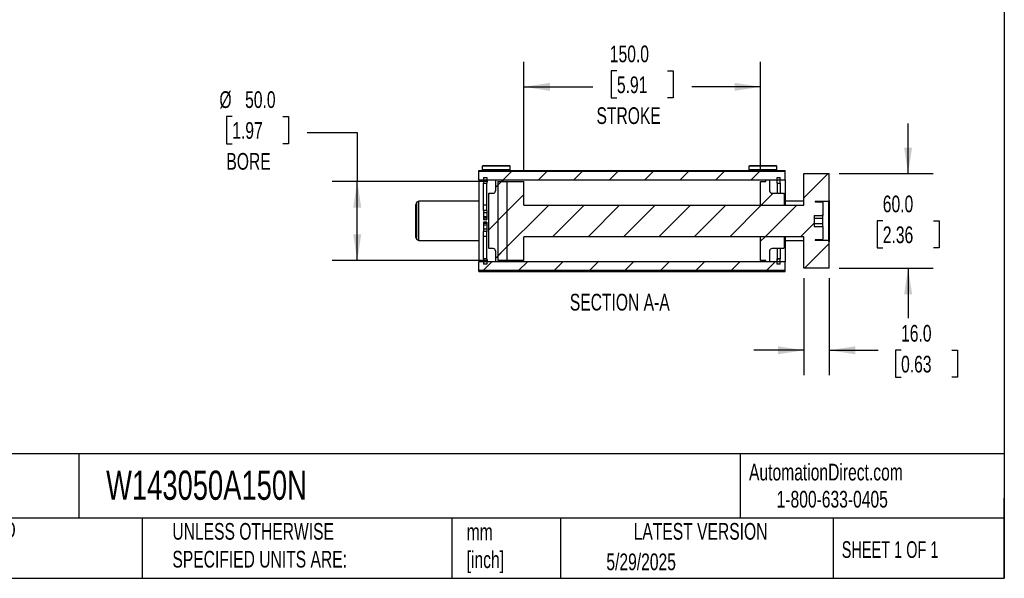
# Model space of a CAD drawing. Header units: millimetres. Extents: x 32 to 1365, y 32 to 1048.
# Tile 3 of 5: x 741 to 1365, y 32 to 386. Entities that reach past the tile are written whole.
import ezdxf

# ---------------------------------------------------------------- set-up
doc = ezdxf.new("R2010")
doc.units = ezdxf.units.MM
doc.header["$LTSCALE"] = 5
doc.linetypes.add('SLD-Solid', pattern=[0])
doc.layers.add('DIMENSIONS', color=140, linetype='SLD-Solid', lineweight=25)
doc.layers.add('TEXT', color=140, linetype='SLD-Solid', lineweight=25)
doc.layers.add('HATCH', color=6, linetype='SLD-Solid')
doc.styles.add('SLDTEXTSTYLE0', font='TXT', dxfattribs={"width": 0.7})
doc.styles.add('SLDTEXTSTYLE1', font='TXT', dxfattribs={"width": 0.65})
doc.dimstyles.new('SLDDIMSTYLE0', dxfattribs={"dimtxt": 10.790039, "dimasz": 16.51, "dimexe": 0, "dimexo": 0.0625, "dimgap": 2.69751, "dimtad": 0, "dimtih": 1, "dimtoh": 1, "dimrnd": 1e-09, "dimzin": 4, "dimdsep": 46, "dimtxsty": 'SLDTEXTSTYLE0', "dimsah": 1, "dimcen": 0.09, "dimadec": 0, "dimazin": 1, "dimtfac": 1, "dimtmove": 0, "dimatfit": 0, "dimfxl": 0, "dimfrac": 2, "dimtolj": 1, "dimtzin": 12, "dimarcsym": 0})
doc.dimstyles.new('SLDDIMSTYLE2', dxfattribs={"dimtxt": 10.790039, "dimasz": 16.51, "dimexe": 0, "dimexo": 0.0625, "dimgap": 2.69751, "dimtad": 0, "dimtih": 1, "dimtoh": 1, "dimrnd": 1e-09, "dimzin": 4, "dimdsep": 46, "dimtxsty": 'SLDTEXTSTYLE0', "dimsah": 1, "dimcen": 0.09, "dimadec": 0, "dimazin": 1, "dimtfac": 1, "dimtofl": 0, "dimtmove": 0, "dimatfit": 3, "dimfxl": 0, "dimfrac": 2, "dimtolj": 1, "dimtzin": 12, "dimarcsym": 0})

# ---------------------------------------------------------------- blocks, each defined once
blk = doc.blocks.new('_D_32')
at = {"layer": 'DIMENSIONS'}
for p, q in [((875.99, 324.43), (872.37, 324.43)), ((872.37, 324.43), (872.37, 307.28)), ((908.06, 324.43), (911.68, 324.43)), ((911.68, 324.43), (911.68, 307.28)), ((923.45, 314.34), (955.2, 314.34)), ((955.2, 314.34), (955.2, 283.31)), ((872.37, 307.28), (875.99, 307.28)), ((911.68, 307.28), (908.06, 307.28)), ((1037.94, 283.31), (939.32, 283.31)), ((955.2, 233.31), (955.2, 283.31)), ((1037.94, 233.31), (939.32, 233.31))]:
    blk.add_line(p, q, dxfattribs=at)
for points in [[(955.2, 283.31), (952.66, 266.8), (957.74, 266.8)], [(955.2, 233.31), (957.74, 249.82), (952.66, 249.82)]]:
    blk.add_solid(points, dxfattribs=at)
at = {"layer": 'DIMENSIONS', "char_height": 10.583, "attachment_point": 1, "style": 'SLDTEXTSTYLE0'}
for s, insert in [('%%c', (867.85, 340.49)), ('50.0', (884.14, 340.49)), ('1.97', (875.99, 320.93)), ('BORE', (872.26, 301.36))]:
    blk.add_mtext(s, dxfattribs=dict(at, insert=insert))
blk = doc.blocks.new('_D_33')
at = {"layer": 'DIMENSIONS'}
for p, q in [((1060.79, 289.66), (1060.79, 359.19)), ((1210.79, 289.66), (1210.79, 359.19)), ((1119.76, 353.41), (1116.14, 353.41)), ((1116.14, 353.41), (1116.14, 336.26)), ((1151.83, 353.41), (1155.45, 353.41)), ((1155.45, 353.41), (1155.45, 336.26)), ((1060.79, 343.31), (1104.39, 343.31)), ((1210.79, 343.31), (1167.2, 343.31)), ((1116.14, 336.26), (1119.76, 336.26)), ((1155.45, 336.26), (1151.83, 336.26))]:
    blk.add_line(p, q, dxfattribs=at)
for points in [[(1060.79, 343.31), (1077.3, 340.77), (1077.3, 345.85)], [(1210.79, 343.31), (1194.28, 345.85), (1194.28, 340.77)]]:
    blk.add_solid(points, dxfattribs=at)
at = {"layer": 'DIMENSIONS', "char_height": 10.583, "attachment_point": 1, "style": 'SLDTEXTSTYLE0'}
for s, insert in [('150.0', (1115.27, 369.47)), ('5.91', (1119.76, 349.9)), ('STROKE', (1106.81, 330.34))]:
    blk.add_mtext(s, dxfattribs=dict(at, insert=insert))
blk = doc.blocks.new('_D_34')
at = {"layer": 'DIMENSIONS'}
for p, q in [((1304.29, 288.31), (1304.29, 320.06)), ((1260.64, 288.31), (1320.17, 288.31)), ((1288.26, 258.31), (1284.64, 258.31)), ((1284.64, 258.31), (1284.64, 241.16)), ((1320.33, 258.31), (1323.95, 258.31)), ((1323.95, 258.31), (1323.95, 241.16)), ((1284.64, 241.16), (1288.26, 241.16)), ((1323.95, 241.16), (1320.33, 241.16)), ((1260.64, 228.31), (1320.17, 228.31)), ((1304.29, 228.31), (1304.29, 196.56))]:
    blk.add_line(p, q, dxfattribs=at)
for points in [[(1304.29, 288.31), (1306.83, 304.82), (1301.75, 304.82)], [(1304.29, 228.31), (1301.75, 211.8), (1306.83, 211.8)]]:
    blk.add_solid(points, dxfattribs=at)
at = {"layer": 'DIMENSIONS', "char_height": 10.583, "attachment_point": 1, "style": 'SLDTEXTSTYLE0'}
for s, insert in [('60.0', (1288.26, 274.37)), ('2.36', (1288.26, 254.81))]:
    blk.add_mtext(s, dxfattribs=dict(at, insert=insert))
blk = doc.blocks.new('_D_35')
at = {"layer": 'DIMENSIONS'}
for p, q in [((1238.29, 221.96), (1238.29, 160.44)), ((1254.29, 221.96), (1254.29, 160.44)), ((1238.29, 176.31), (1206.54, 176.31)), ((1254.29, 176.31), (1285.23, 176.31)), ((1299.85, 176.31), (1296.23, 176.31)), ((1296.23, 176.31), (1296.23, 159.16)), ((1331.92, 176.31), (1335.54, 176.31)), ((1335.54, 176.31), (1335.54, 159.16)), ((1296.23, 159.16), (1299.85, 159.16)), ((1335.54, 159.16), (1331.92, 159.16))]:
    blk.add_line(p, q, dxfattribs=at)
for points in [[(1238.29, 176.31), (1221.78, 178.85), (1221.78, 173.77)], [(1254.29, 176.31), (1270.8, 173.77), (1270.8, 178.85)]]:
    blk.add_solid(points, dxfattribs=at)
at = {"layer": 'DIMENSIONS', "char_height": 10.583, "attachment_point": 1, "style": 'SLDTEXTSTYLE0'}
for s, insert in [('16.0', (1299.85, 192.37)), ('0.63', (1299.85, 172.81))]:
    blk.add_mtext(s, dxfattribs=dict(at, insert=insert))

msp = doc.modelspace()

# ---------------------------------------------------------------- hatches: boundary and pattern name
at = {"layer": 'HATCH'}
h = msp.add_hatch(dxfattribs=at)
h.set_pattern_fill('ANSI31', color=256, scale=5, style=0)
h.paths.add_polyline_path([(1032.295, 289.82), (1032.295, 284.314), (1226.295, 284.314), (1226.295, 289.82)], flags=0)
h = msp.add_hatch(dxfattribs=at)
h.set_pattern_fill('ANSI31', color=256, scale=5, style=0)
h.paths.add_polyline_path([(1244.795, 254.85), (1244.795, 261.778), (1250.295, 261.778), (1250.295, 269.814), (1249.795, 270.314), (1245.295, 270.314), (1245.295, 270.814), (1253.795, 270.814), (1254.295, 271.314), (1254.295, 288.314), (1238.295, 288.314), (1238.295, 268.314), (1060.795, 268.314), (1060.795, 283.314), (1044.295, 283.314), (1044.295, 233.314), (1060.795, 233.314), (1060.795, 248.314), (1238.295, 248.314), (1238.295, 228.314), (1254.295, 228.314), (1254.295, 245.314), (1253.795, 245.814), (1245.295, 245.814), (1245.295, 246.314), (1249.795, 246.314), (1250.295, 246.814), (1250.295, 254.85)], flags=0)
h = msp.add_hatch(dxfattribs=at)
h.set_pattern_fill('ANSI31', color=256, scale=5, style=0)
h.paths.add_polyline_path([(1035.295, 285.814), (1035.295, 282.284), (1037.295, 282.284), (1037.295, 285.814)], flags=0)
h = msp.add_hatch(dxfattribs=at)
h.set_pattern_fill('ANSI31', color=256, scale=5, style=0)
edge = h.paths.add_edge_path(flags=0)
edge.add_line((1038.795, 275.814), (1038.295, 275.314))
edge.add_line((1038.295, 275.314), (1038.295, 241.314))
edge.add_line((1038.295, 241.314), (1038.795, 240.814))
edge.add_line((1038.795, 240.814), (1041.295, 240.814))
edge.add_arc((1041.295, 239.314), 1.5, 0, 90, ccw=False)
edge.add_line((1042.795, 239.314), (1042.795, 232.314))
edge.add_line((1042.795, 232.314), (1047.695, 232.314))
edge.add_line((1047.695, 232.314), (1047.695, 233.314))
edge.add_line((1047.695, 233.314), (1050.295, 233.314))
edge.add_line((1050.295, 233.314), (1050.295, 283.314))
edge.add_line((1050.295, 283.314), (1047.695, 283.314))
edge.add_line((1047.695, 283.314), (1047.695, 284.314))
edge.add_line((1047.695, 284.314), (1042.795, 284.314))
edge.add_line((1042.795, 284.314), (1042.795, 277.314))
edge.add_arc((1041.295, 277.314), 1.5, 270, 360, ccw=False)
edge.add_line((1041.295, 275.814), (1038.795, 275.814))
h = msp.add_hatch(dxfattribs=at)
h.set_pattern_fill('ANSI31', color=256, scale=5, style=0)
edge = h.paths.add_edge_path(flags=0)
edge.add_line((1216.545, 284.314), (1214.145, 284.314))
edge.add_line((1214.145, 284.314), (1214.145, 283.314))
edge.add_line((1214.145, 283.314), (1210.795, 283.314))
edge.add_line((1210.795, 283.314), (1210.795, 268.314))
edge.add_line((1210.795, 268.314), (1225.795, 268.314))
edge.add_line((1225.795, 268.314), (1225.795, 275.314))
edge.add_line((1225.795, 275.314), (1225.295, 275.814))
edge.add_line((1225.295, 275.814), (1218.045, 275.814))
edge.add_arc((1218.045, 277.314), 1.5, 180, 270, ccw=False)
edge.add_line((1216.545, 277.314), (1216.545, 284.314))
h = msp.add_hatch(dxfattribs=at)
h.set_pattern_fill('ANSI31', color=256, scale=5, style=0)
h.paths.add_polyline_path([(1221.295, 285.814), (1221.295, 282.284), (1223.295, 282.284), (1223.295, 285.814)], flags=0)
h = msp.add_hatch(dxfattribs=at)
h.set_pattern_fill('ANSI31', color=256, scale=5, style=0)
edge = h.paths.add_edge_path(flags=0)
edge.add_line((1214.145, 232.314), (1216.545, 232.314))
edge.add_line((1216.545, 232.314), (1216.545, 239.314))
edge.add_arc((1218.045, 239.314), 1.5, 90, 180, ccw=False)
edge.add_line((1218.045, 240.814), (1225.295, 240.814))
edge.add_line((1225.295, 240.814), (1225.795, 241.314))
edge.add_line((1225.795, 241.314), (1225.795, 248.314))
edge.add_line((1225.795, 248.314), (1210.795, 248.314))
edge.add_line((1210.795, 248.314), (1210.795, 233.314))
edge.add_line((1210.795, 233.314), (1214.145, 233.314))
edge.add_line((1214.145, 233.314), (1214.145, 232.314))
h = msp.add_hatch(dxfattribs=at)
h.set_pattern_fill('ANSI31', color=256, scale=5, style=0)
h.paths.add_polyline_path([(1226.295, 226.808), (1226.295, 232.314), (1032.295, 232.314), (1032.295, 226.808)], flags=0)
h = msp.add_hatch(dxfattribs=at)
h.set_pattern_fill('ANSI31', color=256, scale=5, style=0)
h.paths.add_polyline_path([(1037.295, 230.814), (1037.295, 234.344), (1035.295, 234.344), (1035.295, 230.814)], flags=0)
h = msp.add_hatch(dxfattribs=at)
h.set_pattern_fill('ANSI31', color=256, scale=5, style=0)
h.paths.add_polyline_path([(1223.295, 230.814), (1223.295, 234.344), (1221.295, 234.344), (1221.295, 230.814)], flags=0)

# ---------------------------------------------------------------- linework, layer by layer
for p, q in [((1034.745, 293.314), (1034.445, 293.014)), ((1051.845, 293.314), (1034.745, 293.314)), ((1052.145, 293.014), (1051.845, 293.314)), ((1203.745, 293.314), (1203.445, 293.014)), ((1220.845, 293.314), (1203.745, 293.314)), ((1221.145, 293.014), (1220.845, 293.314)), ((1032.295, 290.314), (1076.176, 290.314)), ((1032.295, 289.82), (1032.295, 290.314)), ((1032.295, 289.82), (1226.295, 289.82)), ((1032.295, 284.314), (1032.295, 289.82)), ((1034.445, 293.014), (1034.445, 290.614)), ((1052.145, 293.014), (1034.445, 293.014)), ((1034.445, 290.614), (1034.745, 290.314)), ((1052.145, 290.614), (1034.445, 290.614)), ((1051.845, 290.314), (1052.145, 290.614)), ((1052.145, 290.614), (1052.145, 293.014)), ((1080.414, 290.314), (1200.176, 290.314)), ((1203.445, 293.014), (1203.445, 290.614)), ((1221.145, 293.014), (1203.445, 293.014)), ((1203.445, 290.614), (1203.745, 290.314)), ((1221.145, 290.614), (1203.445, 290.614)), ((1204.414, 290.314), (1226.295, 290.314)), ((1220.845, 290.314), (1221.145, 290.614)), ((1221.145, 290.614), (1221.145, 293.014)), ((1226.295, 289.82), (1226.295, 290.314)), ((1226.295, 284.314), (1226.295, 289.82)), ((1238.295, 268.314), (1238.295, 288.314)), ((1238.295, 288.314), (1254.295, 288.314)), ((1254.295, 271.314), (1254.295, 288.314)), ((1032.295, 284.314), (1226.295, 284.314)), ((1032.295, 284.314), (1032.295, 232.314)), ((1035.295, 285.814), (1037.295, 285.814)), ((1035.295, 285.814), (1035.295, 282.284)), ((1035.295, 282.284), (1037.295, 282.284)), ((1035.295, 268.202), (1035.295, 282.284)), ((1037.295, 285.814), (1037.295, 282.284)), ((1037.295, 268.202), (1037.295, 282.284)), ((1042.795, 284.314), (1042.795, 277.314)), ((1042.795, 284.314), (1047.695, 284.314)), ((1044.295, 283.314), (1044.295, 233.314)), ((1044.295, 283.314), (1060.795, 283.314)), ((1047.695, 283.314), (1047.695, 284.314)), ((1047.695, 283.314), (1050.295, 283.314)), ((1050.295, 233.314), (1050.295, 283.314)), ((1060.795, 268.314), (1060.795, 283.314)), ((1210.795, 283.314), (1214.145, 283.314)), ((1210.795, 268.314), (1210.795, 283.314)), ((1214.145, 284.314), (1216.545, 284.314)), ((1214.145, 283.314), (1214.145, 284.314)), ((1216.545, 284.314), (1216.545, 277.314)), ((1221.295, 282.284), (1221.295, 285.814)), ((1221.295, 285.814), (1223.295, 285.814)), ((1221.295, 282.284), (1223.295, 282.284)), ((1221.295, 282.284), (1221.295, 275.814)), ((1223.295, 282.284), (1223.295, 285.814)), ((1223.295, 282.284), (1223.295, 275.814)), ((1226.295, 284.314), (1226.295, 268.314)), ((1038.295, 275.314), (1038.795, 275.814)), ((1038.295, 275.314), (1038.295, 241.314)), ((1038.795, 275.814), (1041.295, 275.814)), ((1218.045, 275.814), (1225.295, 275.814)), ((1225.295, 275.814), (1225.795, 275.314)), ((1225.795, 275.314), (1225.795, 268.314)), ((992.295, 247.835), (992.295, 268.793)), ((994.295, 270.814), (993.045, 270.092)), ((993.045, 246.536), (993.045, 270.092)), ((1032.295, 270.814), (994.295, 270.814)), ((994.295, 245.814), (994.295, 270.814)), ((1060.795, 268.314), (1238.295, 268.314)), ((1210.795, 268.314), (1225.795, 268.314)), ((1238.295, 270.814), (1226.295, 270.814)), ((1245.295, 270.814), (1253.795, 270.814)), ((1245.295, 270.814), (1245.295, 270.314)), ((1245.295, 270.314), (1249.795, 270.314)), ((1249.795, 270.314), (1250.295, 269.814)), ((1250.295, 269.814), (1250.295, 261.778)), ((1253.795, 270.814), (1254.295, 271.314)), ((1253.795, 270.814), (1253.795, 245.814)), ((1254.295, 271.314), (1254.295, 245.314)), ((1037.295, 268.202), (1035.295, 268.202)), ((1035.295, 264.94), (1035.295, 268.202)), ((1037.295, 264.94), (1035.295, 264.94)), ((1035.295, 264.94), (1035.295, 263.51)), ((1037.295, 263.51), (1035.295, 263.51)), ((1035.295, 263.51), (1035.295, 260.98)), ((1037.295, 264.94), (1037.295, 268.202)), ((1037.295, 264.94), (1037.295, 263.51)), ((1037.295, 263.51), (1037.295, 260.98)), ((1037.295, 260.98), (1035.295, 260.98)), ((1035.295, 260.98), (1035.295, 259.959)), ((1037.295, 259.959), (1035.295, 259.959)), ((1035.295, 259.959), (1035.295, 259.126)), ((1035.295, 259.126), (1037.295, 259.126)), ((1037.295, 257.501), (1035.295, 257.501)), ((1035.295, 257.501), (1035.295, 256.669)), ((1037.295, 256.669), (1035.295, 256.669)), ((1035.295, 256.669), (1035.295, 255.647)), ((1037.295, 260.98), (1037.295, 259.959)), ((1037.295, 259.959), (1037.295, 259.126)), ((1037.295, 257.501), (1037.295, 256.669)), ((1037.295, 256.669), (1037.295, 255.647)), ((1244.795, 261.778), (1250.295, 261.778)), ((1244.795, 261.778), (1244.795, 254.85)), ((1244.795, 260.046), (1250.295, 260.046)), ((1244.795, 256.582), (1250.295, 256.582)), ((1250.295, 260.046), (1250.295, 261.778)), ((1250.295, 256.582), (1250.295, 260.046)), ((1250.295, 254.85), (1250.295, 256.582)), ((1037.295, 255.647), (1035.295, 255.647)), ((1035.295, 255.647), (1035.295, 253.118)), ((1037.295, 253.118), (1035.295, 253.118)), ((1035.295, 253.118), (1035.295, 251.688)), ((1037.295, 251.688), (1035.295, 251.688)), ((1035.295, 248.426), (1035.295, 251.688)), ((1037.295, 255.647), (1037.295, 253.118)), ((1037.295, 253.118), (1037.295, 251.688)), ((1037.295, 248.426), (1037.295, 251.688)), ((1244.795, 254.85), (1250.295, 254.85)), ((1250.295, 254.85), (1250.295, 246.814)), ((993.045, 246.536), (994.295, 245.814)), ((994.295, 245.814), (1032.295, 245.814)), ((1037.295, 248.426), (1035.295, 248.426)), ((1035.295, 234.344), (1035.295, 248.426)), ((1037.295, 234.344), (1037.295, 248.426)), ((1238.295, 248.314), (1060.795, 248.314)), ((1060.795, 233.314), (1060.795, 248.314)), ((1210.795, 233.314), (1210.795, 248.314)), ((1225.795, 248.314), (1210.795, 248.314)), ((1225.795, 248.314), (1225.795, 241.314)), ((1226.295, 248.314), (1226.295, 232.314)), ((1226.295, 245.814), (1238.295, 245.814)), ((1238.295, 228.314), (1238.295, 248.314)), ((1249.795, 246.314), (1245.295, 246.314)), ((1245.295, 246.314), (1245.295, 245.814)), ((1253.795, 245.814), (1245.295, 245.814)), ((1250.295, 246.814), (1249.795, 246.314)), ((1254.295, 245.314), (1253.795, 245.814)), ((1254.295, 228.314), (1254.295, 245.314)), ((1038.795, 240.814), (1038.295, 241.314)), ((1041.295, 240.814), (1038.795, 240.814)), ((1042.795, 239.314), (1042.795, 232.314)), ((1216.545, 239.314), (1216.545, 232.314)), ((1225.295, 240.814), (1218.045, 240.814)), ((1221.295, 240.814), (1221.295, 234.344)), ((1223.295, 240.814), (1223.295, 234.344)), ((1225.795, 241.314), (1225.295, 240.814)), ((1032.295, 226.808), (1032.295, 232.314)), ((1226.295, 232.314), (1032.295, 232.314)), ((1035.295, 234.344), (1035.295, 230.814)), ((1037.295, 234.344), (1035.295, 234.344)), ((1037.295, 234.344), (1037.295, 230.814)), ((1047.695, 232.314), (1042.795, 232.314)), ((1060.795, 233.314), (1044.295, 233.314)), ((1050.295, 233.314), (1047.695, 233.314)), ((1047.695, 232.314), (1047.695, 233.314)), ((1214.145, 233.314), (1210.795, 233.314)), ((1214.145, 232.314), (1214.145, 233.314)), ((1216.545, 232.314), (1214.145, 232.314)), ((1221.295, 230.814), (1221.295, 234.344)), ((1223.295, 234.344), (1221.295, 234.344)), ((1223.295, 230.814), (1223.295, 234.344)), ((1226.295, 226.808), (1226.295, 232.314)), ((1226.295, 226.808), (1032.295, 226.808)), ((1032.295, 226.314), (1032.295, 226.808)), ((1032.295, 226.314), (1226.295, 226.314)), ((1037.295, 230.814), (1035.295, 230.814)), ((1223.295, 230.814), (1221.295, 230.814)), ((1226.295, 226.314), (1226.295, 226.808)), ((1254.295, 228.314), (1238.295, 228.314))]:
    msp.add_line(p, q)
for centre, start, end in [((1041.295, 277.314), 270, 0), ((1218.045, 277.314), 180, 270), ((993.795, 268.793), 120, 180), ((993.795, 247.835), 180, 240), ((1041.295, 239.314), 0, 90), ((1218.045, 239.314), 90, 180)]:
    msp.add_arc(centre, 1.5, start, end)
for points in [[(1076.176, 290.314), (1076.521, 290.314), (1076.87, 290.305), (1077.577, 290.292), (1077.937, 290.287), (1078.658, 290.287), (1079.015, 290.292), (1079.72, 290.306), (1080.069, 290.314), (1080.414, 290.314)], [(1200.176, 290.314), (1200.521, 290.314), (1200.87, 290.305), (1201.577, 290.292), (1201.937, 290.287), (1202.658, 290.287), (1203.015, 290.292), (1203.72, 290.306), (1204.069, 290.314), (1204.414, 290.314)]]:
    msp.add_open_spline(points, degree=3, knots=[0, 0, 0, 0, 0.25, 0.25, 0.5, 0.5, 0.75, 0.75, 1, 1, 1, 1])
at = {"layer": 'TEXT'}
for p, q in [((1365.25, 1047.75), (1365.25, 31.75)), ((1365.25, 110.631), (31.75, 110.631)), ((778.794, 110.631), (778.794, 69.85)), ((1197.877, 110.631), (1197.877, 69.85)), ((1365.25, 31.75), (1365.25, 82.55)), ((1365.25, 69.85), (31.75, 69.85)), ((818.901, 69.85), (818.901, 31.75)), ((1015.122, 69.85), (1015.122, 31.75)), ((1084.06, 69.85), (1084.06, 31.75)), ((1256.744, 69.85), (1256.744, 31.75)), ((31.75, 31.75), (1365.25, 31.75))]:
    msp.add_line(p, q, dxfattribs=at)

# ---------------------------------------------------------------- texts
for s, insert, char_height, attachment_point, style in [('SECTION A-A', (1121.563, 212.09), 10.58333, 2, 'SLDTEXTSTYLE0'), ('W143050A150N', (796.039, 100.032), 18.52083, 1, 'SLDTEXTSTYLE0'), ('AutomationDirect.com', (1203.475, 104.383), 10.58333, 1, 'SLDTEXTSTYLE0'), ('1-800-633-0405', (1220.958, 87.185), 10.58333, 1, 'SLDTEXTSTYLE0'), ('METRIC UNITS USED ^JFOR PART DESIGN', (638.022, 67.779), 10.58333, 1, 'SLDTEXTSTYLE0'), ('UNLESS OTHERWISE ^JSPECIFIED UNITS ARE:', (838.04, 66.803), 10.58333, 1, 'SLDTEXTSTYLE0'), ('mm^J[inch]', (1024.536, 66.486), 10.5833, 1, 'SLDTEXTSTYLE0'), ('LATEST VERSION', (1172.761, 66.82), 10.58333, 2, 'SLDTEXTSTYLE0'), ('SHEET 1 OF 1', (1262.206, 55.257), 10.58333, 1, 'SLDTEXTSTYLE1'), ('5/29/2025', (1113.064, 47.486), 10.5833, 1, 'SLDTEXTSTYLE0')]:
    msp.add_mtext(s, dxfattribs=dict(at, insert=insert, char_height=char_height, attachment_point=attachment_point, style=style))

# ---------------------------------------------------------------- dimensions: what is measured, and where the dimension line sits
at = {"layer": 'DIMENSIONS'}
dim = msp.add_linear_dim(base=(1210.795, 343.314), p1=(1060.795, 283.314), p2=(1210.795, 283.314), text='<>\\PSTROKE', dimstyle='SLDDIMSTYLE2', dxfattribs=at)
dim.commit()
dim.dimension.update_dxf_attribs({"geometry": '_D_33', "text_midpoint": (1135.795, 343.314), "dimtype": 160})
dim = msp.add_linear_dim(base=(955.196, 283.314), p1=(1044.295, 233.314), p2=(1044.295, 283.314), angle=90, text='%%c<>\\PBORE', dimstyle='SLDDIMSTYLE2', dxfattribs=at)
dim.commit()
dim.dimension.update_dxf_attribs({"geometry": '_D_32', "text_midpoint": (955.196, 314.34), "dimtype": 160})
dim = msp.add_linear_dim(base=(1304.295, 288.314), p1=(1254.295, 228.314), p2=(1254.295, 288.314), angle=90, dimstyle='SLDDIMSTYLE0', dxfattribs=at)
dim.commit()
dim.dimension.update_dxf_attribs({"geometry": '_D_34', "text_midpoint": (1304.295, 258.314), "dimtype": 160})
dim = msp.add_linear_dim(base=(1238.295, 176.314), p1=(1254.295, 228.314), p2=(1238.295, 228.314), dimstyle='SLDDIMSTYLE0', dxfattribs=at)
dim.commit()
dim.dimension.update_dxf_attribs({"geometry": '_D_35', "text_midpoint": (1315.886, 176.314), "dimtype": 160})

doc.saveas('drawing.dxf')
